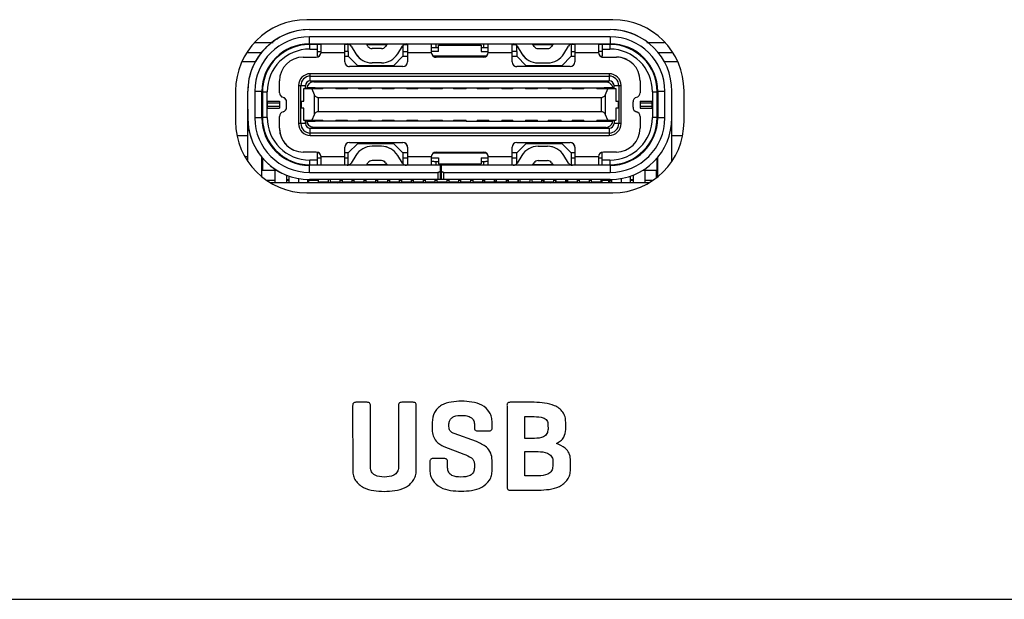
# Model space of a CAD drawing. Header units: millimetres. Extents: x 0 to 83, y 0 to 25.
# Tile 2 of 3: x 41.5 to 62.2, y 0 to 12.2. Entities that reach past the tile are written whole.
import ezdxf

# ---------------------------------------------------------------- set-up
doc = ezdxf.new("R2010")
doc.units = ezdxf.units.MM

msp = doc.modelspace()

# ---------------------------------------------------------------- linework, layer by layer
at = {"color": 7, "linetype": 'Continuous', "lineweight": 25}
for p, q in [((54, 12.22), (47.55, 12.22)), ((47.605, 12.01), (53.945, 12.01)), ((53.945, 11.86), (47.605, 11.86)), ((47.605, 11.71), (47.605, 11.86)), ((53.945, 11.86), (53.945, 11.71)), ((54.526, 11.873), (54.526, 11.873)), ((46.825, 11.75), (46.825, 11.75)), ((47.575, 11.699), (47.575, 11.699)), ((47.605, 11.71), (53.945, 11.71)), ((47.615, 11.6), (47.615, 11.7)), ((47.85, 11.7), (47.615, 11.7)), ((47.775, 11.45), (47.775, 11.7)), ((47.85, 11.53), (47.85, 11.71)), ((48.35, 11.33), (48.35, 11.71)), ((48.444, 11.7), (48.35, 11.7)), ((48.425, 11.55), (48.425, 11.7)), ((48.485, 11.662), (48.584, 11.501)), ((48.84, 11.658), (48.808, 11.71)), ((48.814, 11.7), (49.236, 11.7)), ((49.242, 11.71), (49.21, 11.658)), ((49.466, 11.501), (49.565, 11.662)), ((49.575, 11.676), (49.575, 11.45)), ((49.606, 11.7), (49.675, 11.7)), ((49.634, 11.709), (49.634, 11.7)), ((49.675, 11.71), (49.675, 11.33)), ((50.175, 11.71), (50.175, 11.53)), ((50.188, 11.63), (50.175, 11.63)), ((50.275, 11.634), (50.275, 11.71)), ((50.275, 11.634), (50.325, 11.634)), ((50.325, 11.55), (50.325, 11.68)), ((50.325, 11.68), (51.225, 11.68)), ((51.225, 11.68), (51.225, 11.55)), ((51.225, 11.634), (51.275, 11.634)), ((51.275, 11.71), (51.275, 11.634)), ((51.375, 11.63), (51.362, 11.63)), ((51.375, 11.53), (51.375, 11.71)), ((51.875, 11.33), (51.875, 11.71)), ((51.875, 11.7), (51.944, 11.7)), ((51.975, 11.55), (51.975, 11.676)), ((51.985, 11.662), (52.084, 11.501)), ((52.34, 11.658), (52.308, 11.71)), ((52.314, 11.7), (52.736, 11.7)), ((52.742, 11.71), (52.71, 11.658)), ((52.966, 11.501), (53.065, 11.662)), ((53.2, 11.7), (53.106, 11.7)), ((53.125, 11.7), (53.125, 11.45)), ((53.156, 11.71), (53.156, 11.7)), ((53.2, 11.71), (53.2, 11.33)), ((53.7, 11.71), (53.7, 11.53)), ((53.935, 11.7), (53.7, 11.7)), ((53.775, 11.7), (53.775, 11.45)), ((53.935, 11.7), (53.935, 11.6)), ((53.975, 11.699), (53.975, 11.699)), ((46.287, 11.53), (46.596, 11.53)), ((47.015, 11.5), (46.992, 11.5)), ((47.033, 11.53), (47.057, 11.53)), ((47.475, 11.43), (47.75, 11.43)), ((47.615, 11.6), (47.775, 11.6)), ((47.775, 11.55), (47.85, 11.55)), ((47.775, 11.45), (47.81, 11.45)), ((47.85, 11.53), (48.35, 11.53)), ((48.425, 11.55), (48.35, 11.55)), ((48.35, 11.45), (48.425, 11.45)), ((48.425, 11.55), (48.425, 11.45)), ((48.625, 11.25), (48.425, 11.45)), ((49.125, 11.61), (48.925, 11.61)), ((49.575, 11.45), (49.375, 11.25)), ((49.575, 11.55), (49.675, 11.55)), ((49.575, 11.45), (49.675, 11.45)), ((49.675, 11.53), (50.175, 11.53)), ((50.325, 11.55), (50.175, 11.55)), ((51.335, 11.45), (50.215, 11.45)), ((51.275, 11.43), (50.275, 11.43)), ((51.225, 11.55), (51.375, 11.55)), ((51.375, 11.53), (51.875, 11.53)), ((51.975, 11.55), (51.875, 11.55)), ((51.875, 11.45), (51.975, 11.45)), ((51.975, 11.55), (51.975, 11.45)), ((52.175, 11.25), (51.975, 11.45)), ((52.425, 11.61), (52.625, 11.61)), ((53.125, 11.45), (52.925, 11.25)), ((53.125, 11.55), (53.2, 11.55)), ((53.125, 11.45), (53.2, 11.45)), ((53.2, 11.53), (53.7, 11.53)), ((53.775, 11.55), (53.7, 11.55)), ((53.74, 11.45), (53.775, 11.45)), ((53.775, 11.6), (53.935, 11.6)), ((53.8, 11.43), (54.075, 11.43)), ((54.382, 11.594), (54.382, 11.594)), ((54.425, 11.587), (54.392, 11.604)), ((54.493, 11.53), (54.517, 11.53)), ((54.506, 11.538), (54.506, 11.538)), ((54.954, 11.53), (55.263, 11.53)), ((46.462, 11.33), (46.18, 11.33)), ((49.575, 11.23), (48.45, 11.23)), ((49.375, 11.25), (48.625, 11.25)), ((48.746, 11.352), (48.746, 11.352)), ((49.125, 11.31), (48.925, 11.31)), ((53.1, 11.23), (51.975, 11.23)), ((52.925, 11.25), (52.175, 11.25)), ((52.246, 11.352), (52.246, 11.352)), ((52.425, 11.31), (52.625, 11.31)), ((55.37, 11.33), (55.088, 11.33)), ((46.733, 11.2), (46.749, 11.2)), ((47.625, 10.93), (47.625, 11.08)), ((53.925, 11.08), (47.625, 11.08)), ((47.625, 11.03), (53.925, 11.03)), ((53.925, 11.08), (53.925, 11.03)), ((53.925, 11.03), (53.925, 10.93)), ((54.014, 11.009), (54.014, 11.009)), ((54.801, 11.2), (54.817, 11.2)), ((46.621, 10.81), (46.61, 10.81)), ((46.975, 10.68), (46.975, 10.93)), ((47.375, 10.83), (47.525, 10.83)), ((47.375, 10.83), (47.375, 10.03)), ((47.425, 10.03), (47.425, 10.83)), ((47.525, 10.76), (47.525, 10.83)), ((47.625, 10.93), (53.925, 10.93)), ((47.7, 10.91), (53.85, 10.91)), ((53.917, 10.894), (53.917, 10.894)), ((54.025, 10.83), (54.175, 10.83)), ((54.025, 10.76), (54.025, 10.83)), ((54.125, 10.83), (54.125, 10.03)), ((54.175, 10.03), (54.175, 10.83)), ((54.575, 10.93), (54.575, 10.68)), ((54.94, 10.81), (54.929, 10.81)), ((46.05, 10.72), (46.05, 10.07)), ((46.305, 9.233), (46.305, 10.71)), ((46.455, 10.71), (46.455, 10.15)), ((46.455, 10.71), (46.605, 10.71)), ((46.605, 10.15), (46.605, 10.71)), ((46.615, 10.7), (46.715, 10.7)), ((46.615, 10.7), (46.615, 10.009)), ((46.715, 10.16), (46.715, 10.7)), ((47.89, 10.76), (47.48, 10.76)), ((47.48, 10.76), (47.48, 10.505)), ((47.487, 10.505), (47.487, 10.76)), ((47.551, 10.78), (53.999, 10.78)), ((47.658, 10.76), (47.705, 10.643)), ((47.705, 10.643), (47.705, 10.217)), ((47.73, 10.76), (47.73, 10.78)), ((47.89, 10.76), (47.89, 10.78)), ((48.16, 10.78), (48.16, 10.76)), ((48.41, 10.76), (48.16, 10.76)), ((48.41, 10.76), (48.41, 10.78)), ((48.64, 10.78), (48.64, 10.76)), ((48.91, 10.76), (48.64, 10.76)), ((48.91, 10.76), (48.91, 10.78)), ((49.14, 10.78), (49.14, 10.76)), ((49.39, 10.76), (49.14, 10.76)), ((49.39, 10.76), (49.39, 10.78)), ((49.66, 10.78), (49.66, 10.76)), ((49.89, 10.76), (49.66, 10.76)), ((49.89, 10.76), (49.89, 10.78)), ((50.16, 10.78), (50.16, 10.76)), ((50.41, 10.76), (50.16, 10.76)), ((50.41, 10.76), (50.41, 10.78)), ((50.64, 10.78), (50.64, 10.76)), ((50.91, 10.76), (50.64, 10.76)), ((50.91, 10.76), (50.91, 10.78)), ((51.14, 10.78), (51.14, 10.76)), ((51.39, 10.76), (51.14, 10.76)), ((51.39, 10.76), (51.39, 10.78)), ((51.66, 10.78), (51.66, 10.76)), ((51.89, 10.76), (51.66, 10.76)), ((51.89, 10.76), (51.89, 10.78)), ((52.16, 10.78), (52.16, 10.76)), ((52.41, 10.76), (52.16, 10.76)), ((52.41, 10.76), (52.41, 10.78)), ((52.64, 10.78), (52.64, 10.76)), ((52.91, 10.76), (52.64, 10.76)), ((52.91, 10.76), (52.91, 10.78)), ((53.14, 10.78), (53.14, 10.76)), ((53.39, 10.76), (53.14, 10.76)), ((53.39, 10.76), (53.39, 10.78)), ((53.66, 10.78), (53.66, 10.76)), ((54.07, 10.76), (53.66, 10.76)), ((53.82, 10.78), (53.82, 10.76)), ((53.845, 10.643), (53.892, 10.76)), ((53.845, 10.217), (53.845, 10.643)), ((54.063, 10.76), (54.063, 10.505)), ((54.07, 10.505), (54.07, 10.76)), ((54.835, 10.7), (54.835, 10.16)), ((54.835, 10.7), (54.935, 10.7)), ((54.935, 10.009), (54.935, 10.7)), ((54.945, 10.71), (55.095, 10.71)), ((54.945, 10.71), (54.945, 10.15)), ((55.095, 10.15), (55.095, 10.71)), ((55.245, 9.233), (55.245, 10.71)), ((55.5, 10.07), (55.5, 10.72)), ((46.605, 10.51), (46.615, 10.51)), ((46.725, 10.355), (46.725, 10.505)), ((46.725, 10.505), (46.975, 10.505)), ((46.725, 10.47), (46.975, 10.47)), ((46.975, 10.39), (46.725, 10.39)), ((46.975, 10.505), (46.975, 10.355)), ((47.125, 10.374), (47.125, 10.486)), ((47.43, 10.505), (47.487, 10.505)), ((47.43, 10.355), (47.43, 10.505)), ((47.437, 10.355), (47.437, 10.505)), ((47.798, 10.28), (47.798, 10.58)), ((47.798, 10.58), (53.752, 10.58)), ((53.752, 10.58), (53.752, 10.28)), ((54.063, 10.505), (54.12, 10.505)), ((54.113, 10.505), (54.113, 10.355)), ((54.12, 10.355), (54.12, 10.505)), ((54.425, 10.374), (54.425, 10.486)), ((54.575, 10.505), (54.575, 10.355)), ((54.575, 10.505), (54.825, 10.505)), ((54.575, 10.47), (54.825, 10.47)), ((54.825, 10.39), (54.575, 10.39)), ((54.825, 10.505), (54.825, 10.355)), ((54.935, 10.51), (54.945, 10.51)), ((46.725, 10.355), (46.975, 10.355)), ((46.975, 9.93), (46.975, 10.18)), ((47.487, 10.355), (47.43, 10.355)), ((47.48, 10.355), (47.48, 10.1)), ((47.487, 10.1), (47.487, 10.355)), ((47.705, 10.217), (47.658, 10.1)), ((53.752, 10.28), (47.798, 10.28)), ((53.892, 10.1), (53.845, 10.217)), ((54.12, 10.355), (54.063, 10.355)), ((54.063, 10.355), (54.063, 10.1)), ((54.07, 10.1), (54.07, 10.355)), ((54.575, 10.355), (54.825, 10.355)), ((54.575, 10.18), (54.575, 9.93)), ((46.605, 10.15), (46.455, 10.15)), ((46.715, 10.16), (46.615, 10.16)), ((47.525, 10.03), (47.375, 10.03)), ((47.48, 10.1), (47.89, 10.1)), ((47.525, 10.03), (47.525, 10.1)), ((47.633, 9.966), (47.633, 9.966)), ((47.73, 10.08), (47.73, 10.1)), ((50.91, 10.08), (47.73, 10.08)), ((47.89, 10.08), (47.89, 10.1)), ((48.16, 10.1), (48.41, 10.1)), ((48.16, 10.1), (48.16, 10.08)), ((48.41, 10.08), (48.41, 10.1)), ((48.64, 10.1), (48.91, 10.1)), ((48.64, 10.1), (48.64, 10.08)), ((48.91, 10.08), (48.91, 10.1)), ((49.14, 10.1), (49.39, 10.1)), ((49.14, 10.1), (49.14, 10.08)), ((49.39, 10.08), (49.39, 10.1)), ((49.66, 10.1), (49.89, 10.1)), ((49.66, 10.1), (49.66, 10.08)), ((49.89, 10.08), (49.89, 10.1)), ((50.16, 10.1), (50.41, 10.1)), ((50.16, 10.1), (50.16, 10.08)), ((50.41, 10.08), (50.41, 10.1)), ((50.64, 10.1), (50.91, 10.1)), ((50.64, 10.1), (50.64, 10.08)), ((50.91, 10.08), (50.91, 10.1)), ((50.91, 10.08), (53.82, 10.08)), ((51.14, 10.1), (51.39, 10.1)), ((51.14, 10.1), (51.14, 10.08)), ((51.39, 10.08), (51.39, 10.1)), ((51.66, 10.1), (51.89, 10.1)), ((51.66, 10.1), (51.66, 10.08)), ((51.89, 10.08), (51.89, 10.1)), ((52.16, 10.1), (52.41, 10.1)), ((52.16, 10.1), (52.16, 10.08)), ((52.41, 10.08), (52.41, 10.1)), ((52.64, 10.1), (52.91, 10.1)), ((52.64, 10.1), (52.64, 10.08)), ((52.91, 10.08), (52.91, 10.1)), ((53.14, 10.1), (53.39, 10.1)), ((53.14, 10.1), (53.14, 10.08)), ((53.39, 10.08), (53.39, 10.1)), ((53.66, 10.1), (54.07, 10.1)), ((53.66, 10.1), (53.66, 10.08)), ((53.82, 10.1), (53.82, 10.08)), ((54.025, 10.1), (54.025, 10.03)), ((54.175, 10.03), (54.025, 10.03)), ((54.935, 10.16), (54.835, 10.16)), ((55.095, 10.15), (54.945, 10.15)), ((46.078, 9.78), (46.305, 9.78)), ((47.536, 9.851), (47.536, 9.851)), ((47.625, 9.78), (47.625, 9.93)), ((47.625, 9.93), (53.925, 9.93)), ((53.925, 9.83), (47.625, 9.83)), ((47.625, 9.78), (53.925, 9.78)), ((53.85, 9.95), (47.7, 9.95)), ((53.925, 9.93), (53.925, 9.78)), ((55.245, 9.78), (55.472, 9.78)), ((48.425, 9.41), (48.625, 9.61)), ((48.45, 9.63), (49.575, 9.63)), ((48.625, 9.61), (49.375, 9.61)), ((49.125, 9.55), (48.925, 9.55)), ((49.375, 9.61), (49.575, 9.41)), ((51.975, 9.63), (53.1, 9.63)), ((51.975, 9.41), (52.175, 9.61)), ((52.175, 9.61), (52.925, 9.61)), ((52.425, 9.55), (52.625, 9.55)), ((52.925, 9.61), (53.125, 9.41)), ((47.75, 9.43), (47.475, 9.43)), ((47.81, 9.41), (47.775, 9.41)), ((47.775, 9.16), (47.775, 9.41)), ((48.35, 9.15), (48.35, 9.53)), ((48.425, 9.41), (48.35, 9.41)), ((48.425, 9.16), (48.425, 9.41)), ((48.584, 9.359), (48.485, 9.198)), ((49.304, 9.508), (49.304, 9.508)), ((49.565, 9.198), (49.466, 9.359)), ((49.675, 9.41), (49.575, 9.41)), ((49.575, 9.41), (49.575, 9.184)), ((49.675, 9.53), (49.675, 9.15)), ((50.215, 9.41), (51.335, 9.41)), ((50.275, 9.43), (51.275, 9.43)), ((51.875, 9.15), (51.875, 9.53)), ((51.975, 9.41), (51.875, 9.41)), ((51.975, 9.184), (51.975, 9.41)), ((52.084, 9.359), (51.985, 9.198)), ((52.804, 9.508), (52.804, 9.508)), ((53.065, 9.198), (52.966, 9.359)), ((53.2, 9.41), (53.125, 9.41)), ((53.125, 9.41), (53.125, 9.16)), ((53.2, 9.53), (53.2, 9.15)), ((53.775, 9.41), (53.74, 9.41)), ((53.775, 9.16), (53.775, 9.41)), ((54.075, 9.43), (53.8, 9.43)), ((46.305, 9.33), (46.245, 9.33)), ((46.605, 8.905), (46.605, 9.319)), ((46.615, 9.307), (46.615, 9.05)), ((47.168, 9.265), (47.168, 9.265)), ((47.605, 9), (47.605, 9.15)), ((53.945, 9.15), (47.605, 9.15)), ((47.775, 9.26), (47.615, 9.26)), ((47.615, 9.16), (47.615, 9.26)), ((47.615, 9.16), (47.775, 9.16)), ((47.775, 9.31), (47.85, 9.31)), ((48.35, 9.33), (47.85, 9.33)), ((47.85, 9.15), (47.85, 9.33)), ((48.35, 9.31), (48.425, 9.31)), ((48.444, 9.16), (48.425, 9.16)), ((48.808, 9.15), (48.84, 9.202)), ((49.236, 9.16), (48.814, 9.16)), ((49.125, 9.25), (48.925, 9.25)), ((49.21, 9.202), (49.242, 9.15)), ((49.575, 9.31), (49.675, 9.31)), ((50.175, 9.33), (49.675, 9.33)), ((50.175, 9.33), (50.175, 9.15)), ((50.175, 9.31), (50.325, 9.31)), ((50.175, 9.23), (50.188, 9.23)), ((50.275, 9.15), (50.275, 9.226)), ((50.325, 9.226), (50.275, 9.226)), ((50.325, 9.31), (50.325, 9.18)), ((50.325, 9.18), (51.225, 9.18)), ((50.365, 8.85), (50.365, 9.15)), ((50.385, 9.15), (50.385, 8.85)), ((51.225, 9.31), (51.375, 9.31)), ((51.225, 9.31), (51.225, 9.18)), ((51.275, 9.226), (51.225, 9.226)), ((51.275, 9.226), (51.275, 9.15)), ((51.362, 9.23), (51.375, 9.23)), ((51.875, 9.33), (51.375, 9.33)), ((51.375, 9.15), (51.375, 9.33)), ((51.875, 9.31), (51.975, 9.31)), ((52.308, 9.15), (52.34, 9.202)), ((52.736, 9.16), (52.314, 9.16)), ((52.425, 9.25), (52.625, 9.25)), ((52.71, 9.202), (52.742, 9.15)), ((53.125, 9.16), (53.106, 9.16)), ((53.125, 9.31), (53.2, 9.31)), ((53.7, 9.33), (53.2, 9.33)), ((53.7, 9.33), (53.7, 9.15)), ((53.7, 9.31), (53.775, 9.31)), ((53.935, 9.26), (53.775, 9.26)), ((53.775, 9.16), (53.935, 9.16)), ((53.935, 9.26), (53.935, 9.16)), ((53.945, 9.15), (53.945, 9)), ((54.935, 9.05), (54.935, 9.307)), ((54.945, 8.905), (54.945, 9.319)), ((46.615, 9.05), (46.912, 9.05)), ((46.875, 9.05), (46.875, 8.78)), ((47.024, 8.987), (47.024, 8.987)), ((47.125, 8.942), (47.125, 8.78)), ((47.175, 8.923), (47.175, 8.78)), ((47.605, 9), (50.315, 9)), ((50.315, 9), (50.315, 8.85)), ((50.435, 8.85), (50.435, 9)), ((50.435, 9), (53.945, 9)), ((54.375, 8.78), (54.375, 8.923)), ((54.425, 8.942), (54.425, 8.78)), ((54.638, 9.05), (54.935, 9.05)), ((54.675, 9.05), (54.675, 8.78)), ((54.92, 8.885), (54.92, 9.05)), ((46.875, 8.83), (46.706, 8.83)), ((54.765, 8.78), (46.785, 8.78)), ((47.125, 8.85), (47.175, 8.85)), ((47.175, 8.83), (47.125, 8.83)), ((47.375, 8.87), (47.375, 8.78)), ((47.575, 8.78), (47.575, 8.85)), ((47.8, 8.83), (47.575, 8.83)), ((47.585, 8.83), (47.585, 8.78)), ((53.945, 8.85), (47.605, 8.85)), ((47.8, 8.8), (47.8, 8.85)), ((47.8, 8.8), (48, 8.8)), ((47.915, 8.8), (47.915, 8.78)), ((48, 8.849), (48, 8.8)), ((48.05, 8.8), (48.05, 8.85)), ((48.05, 8.8), (48.25, 8.8)), ((48.19, 8.78), (48.19, 8.799)), ((48.25, 8.85), (48.25, 8.8)), ((48.3, 8.82), (48.25, 8.82)), ((48.3, 8.8), (48.3, 8.85)), ((48.3, 8.8), (48.5, 8.8)), ((48.5, 8.85), (48.5, 8.8)), ((48.55, 8.82), (48.5, 8.82)), ((48.55, 8.8), (48.55, 8.85)), ((48.55, 8.8), (48.75, 8.8)), ((48.65, 8.78), (48.65, 8.8)), ((48.75, 8.85), (48.75, 8.8)), ((48.8, 8.83), (48.75, 8.83)), ((48.8, 8.82), (48.75, 8.82)), ((48.8, 8.8), (48.8, 8.85)), ((48.8, 8.8), (49, 8.8)), ((49, 8.85), (49, 8.8)), ((49.05, 8.83), (49, 8.83)), ((49.05, 8.82), (49, 8.82)), ((49.05, 8.8), (49.05, 8.85)), ((49.05, 8.8), (49.25, 8.8)), ((49.25, 8.85), (49.25, 8.8)), ((49.3, 8.83), (49.25, 8.83)), ((49.3, 8.82), (49.25, 8.82)), ((49.3, 8.8), (49.3, 8.85)), ((49.3, 8.8), (49.5, 8.8)), ((49.35, 8.8), (49.35, 8.78)), ((49.5, 8.85), (49.5, 8.8)), ((49.55, 8.83), (49.5, 8.83)), ((49.55, 8.82), (49.5, 8.82)), ((49.55, 8.8), (49.55, 8.85)), ((49.55, 8.8), (49.75, 8.8)), ((49.75, 8.85), (49.75, 8.8)), ((49.8, 8.83), (49.75, 8.83)), ((49.8, 8.82), (49.75, 8.82)), ((49.8, 8.8), (49.8, 8.85)), ((49.8, 8.8), (50, 8.8)), ((49.81, 8.8), (49.81, 8.78)), ((49.82, 8.781), (49.82, 8.781)), ((50, 8.85), (50, 8.8)), ((50.05, 8.83), (50, 8.83)), ((50.05, 8.8), (50.05, 8.85)), ((50.05, 8.8), (50.25, 8.8)), ((50.25, 8.85), (50.25, 8.8)), ((50.3, 8.83), (50.25, 8.83)), ((50.3, 8.8), (50.3, 8.85)), ((50.3, 8.8), (50.5, 8.8)), ((50.5, 8.849), (50.5, 8.8)), ((50.55, 8.83), (50.5, 8.83)), ((50.55, 8.8), (50.55, 8.85)), ((50.55, 8.8), (50.75, 8.8)), ((50.75, 8.85), (50.75, 8.8)), ((50.8, 8.83), (50.75, 8.83)), ((50.8, 8.8), (50.8, 8.85)), ((50.8, 8.8), (51, 8.8)), ((51, 8.85), (51, 8.8)), ((51.05, 8.83), (51, 8.83)), ((51.05, 8.85), (51.05, 8.8)), ((51.05, 8.8), (51.25, 8.8)), ((51.13, 8.795), (51.71, 8.795)), ((51.25, 8.85), (51.25, 8.8)), ((51.3, 8.82), (51.25, 8.82)), ((51.3, 8.8), (51.3, 8.85)), ((51.3, 8.8), (51.5, 8.8)), ((51.5, 8.85), (51.5, 8.8)), ((51.5, 8.82), (51.55, 8.82)), ((51.55, 8.8), (51.55, 8.85)), ((51.55, 8.8), (51.75, 8.8)), ((51.724, 8.795), (51.854, 8.795)), ((51.75, 8.85), (51.75, 8.8)), ((51.8, 8.82), (51.75, 8.82)), ((51.8, 8.8), (51.8, 8.85)), ((51.8, 8.8), (52, 8.8)), ((51.854, 8.8), (51.854, 8.78)), ((51.998, 8.78), (51.998, 8.8)), ((52, 8.85), (52, 8.8)), ((52.002, 8.85), (52.002, 8.785)), ((52.16, 8.785), (52.002, 8.785)), ((52.05, 8.8), (52.05, 8.85)), ((52.05, 8.8), (52.25, 8.8)), ((52.16, 8.78), (52.16, 8.8)), ((52.25, 8.85), (52.25, 8.8)), ((52.3, 8.8), (52.3, 8.85)), ((52.3, 8.8), (52.5, 8.8)), ((52.304, 8.78), (52.304, 8.8)), ((52.5, 8.85), (52.5, 8.8)), ((52.55, 8.83), (52.5, 8.83)), ((52.537, 8.78), (52.537, 8.83)), ((52.55, 8.8), (52.55, 8.85)), ((52.55, 8.8), (52.75, 8.8)), ((52.75, 8.85), (52.75, 8.8)), ((52.8, 8.83), (52.75, 8.83)), ((52.799, 8.83), (52.799, 8.78)), ((52.8, 8.8), (52.8, 8.85)), ((52.8, 8.8), (53, 8.8)), ((53, 8.85), (53, 8.8)), ((53.05, 8.83), (53, 8.83)), ((53.032, 8.78), (53.032, 8.83)), ((53.05, 8.8), (53.05, 8.85)), ((53.05, 8.8), (53.25, 8.8)), ((53.25, 8.85), (53.25, 8.8)), ((53.3, 8.83), (53.25, 8.83)), ((53.3, 8.8), (53.3, 8.85)), ((53.3, 8.8), (53.5, 8.8)), ((53.434, 8.78), (53.434, 8.8)), ((53.5, 8.849), (53.5, 8.8)), ((53.55, 8.83), (53.5, 8.83)), ((53.55, 8.8), (53.55, 8.85)), ((53.55, 8.8), (53.75, 8.8)), ((53.578, 8.78), (53.578, 8.8)), ((53.581, 8.785), (53.581, 8.8)), ((53.581, 8.785), (53.737, 8.785)), ((53.737, 8.8), (53.737, 8.783)), ((53.776, 8.783), (53.737, 8.783)), ((53.75, 8.85), (53.75, 8.8)), ((53.975, 8.83), (53.75, 8.83)), ((53.75, 8.803), (53.759, 8.803)), ((53.757, 8.783), (53.757, 8.83)), ((53.759, 8.785), (53.759, 8.83)), ((53.776, 8.785), (53.759, 8.785)), ((53.776, 8.78), (53.776, 8.83)), ((53.919, 8.78), (53.919, 8.83)), ((53.935, 8.83), (53.935, 8.78)), ((53.975, 8.85), (53.975, 8.78)), ((54.175, 8.87), (54.175, 8.78)), ((54.375, 8.85), (54.425, 8.85)), ((54.425, 8.83), (54.375, 8.83)), ((54.844, 8.83), (54.675, 8.83)), ((47.55, 8.57), (54, 8.57)), ((48.825, 4.153), (48.586, 4.153)), ((49.792, 4.153), (49.55, 4.153)), ((52.339, 4.153), (51.836, 4.153)), ((48.517, 4.082), (48.518, 2.717)), ((48.891, 2.783), (48.891, 4.082)), ((49.483, 4.082), (49.483, 2.783)), ((49.856, 2.717), (49.856, 4.082)), ((51.77, 4.081), (51.77, 2.374)), ((52.143, 3.852), (52.344, 3.852)), ((52.143, 3.391), (52.143, 3.852)), ((53.007, 3.582), (53.007, 3.738)), ((50.192, 3.731), (50.192, 3.571)), ((50.545, 3.641), (50.545, 3.682)), ((51.083, 3.682), (51.084, 3.62)), ((51.149, 3.551), (51.386, 3.552)), ((51.457, 3.619), (51.457, 3.731)), ((52.633, 3.682), (52.634, 3.59)), ((51.126, 3.325), (50.658, 3.494)), ((52.347, 3.391), (52.143, 3.391)), ((50.437, 3.219), (50.857, 3.061)), ((52.143, 3.115), (52.424, 3.115)), ((52.143, 2.603), (52.143, 3.115)), ((50.449, 2.966), (50.212, 2.966)), ((51.457, 2.724), (51.457, 2.933)), ((52.735, 2.927), (52.735, 2.805)), ((53.108, 2.739), (53.109, 2.954)), ((50.143, 2.895), (50.144, 2.724)), ((50.517, 2.772), (50.517, 2.895)), ((51.083, 2.86), (51.084, 2.773)), ((52.431, 2.603), (52.143, 2.603)), ((51.836, 2.302), (52.431, 2.302)), ((2.634, 0), (80.366, 0))]:
    msp.add_line(p, q, dxfattribs=at)
at = {"color": 7, "linetype": 'Continuous', "lineweight": 25, "flags": 128}
for points in [[(46.305, 10.15), (46.305, 10.22), (46.305, 10.279), (46.305, 10.319), (46.305, 10.332), (46.305, 10.319), (46.305, 10.279), (46.305, 10.22), (46.305, 10.15)], [(46.305, 10.15), (46.305, 10.22), (46.305, 10.279), (46.305, 10.319), (46.305, 10.332), (46.305, 10.319), (46.305, 10.279), (46.305, 10.22), (46.305, 10.15)], [(46.305, 10.15), (46.305, 10.217), (46.305, 10.274), (46.305, 10.312), (46.305, 10.325), (46.305, 10.312), (46.305, 10.274), (46.305, 10.217), (46.305, 10.15)], [(54.48, 10.284), (54.484, 10.282), (54.5, 10.277)], [(54.52, 10.269), (54.516, 10.271), (54.5, 10.277)], [(54.945, 10.15), (54.945, 10.188), (54.945, 10.276), (54.945, 10.341), (54.945, 10.373), (54.945, 10.365), (54.945, 10.319), (54.945, 10.243), (54.945, 10.15), (54.945, 10.15)], [(54.945, 10.15), (54.945, 10.22), (54.945, 10.279), (54.945, 10.319), (54.945, 10.332), (54.945, 10.319), (54.945, 10.279), (54.945, 10.22), (54.945, 10.15)], [(54.945, 10.15), (54.945, 10.22), (54.945, 10.279), (54.945, 10.319), (54.945, 10.332), (54.945, 10.319), (54.945, 10.279), (54.945, 10.22), (54.945, 10.15)], [(46.305, 9.53), (46.305, 9.536), (46.305, 9.553), (46.305, 9.58), (46.305, 9.618), (46.305, 9.663), (46.305, 9.715), (46.305, 9.771), (46.305, 9.83)], [(46.305, 9.23), (46.305, 9.288), (46.305, 9.345), (46.305, 9.397), (46.305, 9.442), (46.305, 9.479), (46.305, 9.507), (46.305, 9.524), (46.305, 9.53)]]:
    msp.add_lwpolyline(points, dxfattribs=at)
at = {"color": 7, "linetype": 'Continuous', "lineweight": 25}
for centre, radius, start, end in [((47.55, 10.72), 1.5, 90, 180), ((54, 10.72), 1.5, 0, 90), ((47.605, 10.71), 1.3, 90, 180), ((47.605, 10.71), 1.15, 90, 180), ((47.605, 10.71), 1.3, 90, 120.2441), ((53.945, 10.71), 1.3, 0, 90), ((53.945, 10.71), 1.3, 63.4349, 90), ((53.945, 10.71), 1.15, 0, 90), ((47.605, 10.71), 1.3, 133.4957, 180), ((47.605, 10.71), 1, 90, 180), ((47.615, 10.7), 1, 90, 180), ((47.615, 10.7), 1, 92.2924, 126.8699), ((47.615, 10.7), 1, 90, 92.2924), ((48.4, 11.61), 0.1, 31.4654, 90), ((48.4, 11.61), 0.1, 31.4654, 64.1581), ((48.925, 11.71), 0.1, 211.4654, 270), ((48.925, 11.71), 0.1, 243.4349, 270), ((49.125, 11.71), 0.1, 270, 328.5346), ((49.125, 11.71), 0.1, 270, 328.5346), ((49.65, 11.61), 0.1, 90, 148.5346), ((51.9, 11.61), 0.1, 31.4654, 90), ((51.9, 11.61), 0.1, 31.4654, 63.4349), ((52.425, 11.71), 0.1, 211.4654, 270), ((52.425, 11.71), 0.1, 243.4349, 270), ((52.625, 11.71), 0.1, 270, 328.5346), ((52.625, 11.71), 0.1, 270, 328.5346), ((53.15, 11.61), 0.1, 90, 148.5346), ((53.935, 10.7), 1, 0, 90), ((53.935, 10.7), 1, 87.7076, 90), ((53.945, 10.71), 1, 0, 90), ((53.935, 10.7), 1, 63.4349, 87.7076), ((47.615, 10.7), 0.9, 90, 180), ((47.475, 10.93), 0.5, 90, 180), ((47.75, 11.53), 0.1, 270, 0), ((47.75, 11.53), 0.1, 270, 360), ((48.925, 11.71), 0.4, 211.4654, 270), ((48.925, 11.71), 0.4, 211.4654, 243.4349), ((49.125, 11.71), 0.4, 270, 328.5346), ((50.275, 11.53), 0.1, 180, 270), ((50.275, 11.53), 0.1, 243.4349, 270), ((51.275, 11.53), 0.1, 270, 360), ((51.275, 11.53), 0.1, 270, 0), ((52.425, 11.71), 0.4, 211.4654, 270), ((52.425, 11.71), 0.4, 211.4654, 243.4349), ((52.625, 11.71), 0.4, 270, 328.5346), ((53.8, 11.53), 0.1, 180, 270), ((53.8, 11.53), 0.1, 243.4349, 270), ((53.935, 10.7), 0.9, 0, 90), ((54.075, 10.93), 0.5, 0, 90), ((54.075, 10.93), 0.5, 63.4349, 90), ((53.945, 10.71), 1, 360, 44.9169), ((48.45, 11.33), 0.1, 180, 270), ((48.45, 11.33), 0.1, 243.4349, 270), ((49.575, 11.33), 0.1, 270, 0), ((51.975, 11.33), 0.1, 180, 270), ((51.975, 11.33), 0.1, 243.4349, 270), ((53.1, 11.33), 0.1, 270, 360), ((47.615, 10.7), 1, 150, 173.6847), ((47.625, 10.83), 0.25, 90, 180), ((47.625, 10.83), 0.2, 90, 180), ((47.625, 10.83), 0.2, 90, 180), ((53.925, 10.83), 0.25, 0, 90), ((53.925, 10.83), 0.2, 0, 90), ((53.925, 10.83), 0.2, 0, 90), ((47.625, 10.83), 0.1, 90, 180), ((47.7, 10.76), 0.15, 89.9999, 172.3379), ((53.85, 10.76), 0.15, 63.4349, 90), ((53.925, 10.83), 0.1, 0, 90), ((53.925, 10.83), 0.1, 360, 63.4349), ((47.075, 10.68), 0.1, 180, 255.5225), ((47.075, 10.68), 0.1, 180, 243.4349), ((47.025, 10.486), 0.1, 360, 75.5225), ((47.7, 10.76), 0.15, 172.3377, 180), ((53.85, 10.76), 0.15, 0, 7.6623), ((54.525, 10.486), 0.1, 104.4775, 180), ((54.475, 10.68), 0.1, 284.4775, 0), ((47.025, 10.486), 0.1, 0, 63.4349), ((47.075, 10.18), 0.1, 104.4775, 180), ((47.025, 10.374), 0.1, 284.4775, 0), ((54.525, 10.374), 0.1, 180, 255.5225), ((54.475, 10.18), 0.1, 0, 75.5225), ((47.55, 10.07), 1.5, 180, 270), ((47.605, 10.15), 1.3, 180, 270), ((47.605, 10.15), 1.3, 180, 243.4349), ((47.605, 10.15), 1.15, 180, 270), ((47.605, 10.15), 1, 180, 270), ((47.615, 10.16), 1, 180, 270), ((47.615, 10.16), 1, 180, 243.4349), ((47.615, 10.16), 0.9, 180, 270), ((47.625, 10.03), 0.25, 180, 270), ((47.625, 10.03), 0.2, 180, 270), ((47.625, 10.03), 0.2, 180, 270), ((47.625, 10.03), 0.1, 180, 270), ((47.7, 10.1), 0.15, 180, 187.6623), ((47.7, 10.1), 0.15, 187.6619, 243.4352), ((53.925, 10.03), 0.1, 270, 360), ((53.925, 10.03), 0.1, 270, 360), ((53.925, 10.03), 0.2, 270, 0), ((53.925, 10.03), 0.25, 270, 0), ((53.925, 10.03), 0.2, 270, 0), ((53.935, 10.16), 0.9, 270, 0), ((53.935, 10.16), 1, 270, 0), ((53.945, 10.15), 1.3, 270, 0), ((53.945, 10.15), 1.15, 270, 0), ((53.945, 10.15), 1, 270, 0), ((53.945, 10.15), 1, 270, 0), ((53.85, 10.1), 0.15, 352.3377, 0), ((54, 10.07), 1.5, 270, 0), ((47.475, 9.93), 0.5, 180, 270), ((47.475, 9.93), 0.5, 180, 243.4349), ((47.625, 10.03), 0.1, 243.4349, 270), ((54.075, 9.93), 0.5, 270, 0), ((48.45, 9.53), 0.1, 90, 180), ((48.925, 9.15), 0.4, 90, 148.5346), ((48.925, 9.15), 0.4, 90, 148.5346), ((49.125, 9.15), 0.4, 31.4654, 90), ((49.125, 9.15), 0.4, 63.4349, 90), ((49.575, 9.53), 0.1, 0, 90), ((49.575, 9.53), 0.1, 0, 63.4349), ((51.975, 9.53), 0.1, 90, 180), ((52.425, 9.15), 0.4, 90, 148.5346), ((52.425, 9.15), 0.4, 90, 148.5346), ((52.625, 9.15), 0.4, 31.4654, 90), ((52.625, 9.15), 0.4, 63.4349, 90), ((53.1, 9.53), 0.1, 0, 90), ((53.1, 9.53), 0.1, 360, 63.4349), ((47.75, 9.33), 0.1, 0, 90), ((47.75, 9.33), 0.1, 360, 63.4349), ((50.275, 9.33), 0.1, 90, 180), ((51.275, 9.33), 0.1, 0, 90), ((51.275, 9.33), 0.1, 0, 63.4349), ((53.8, 9.33), 0.1, 90, 180), ((48.4, 9.25), 0.1, 270, 328.5346), ((48.4, 9.25), 0.1, 270, 328.5346), ((48.925, 9.15), 0.1, 90, 148.5346), ((49.125, 9.15), 0.1, 31.4654, 90), ((49.125, 9.15), 0.1, 31.4654, 63.4349), ((49.65, 9.25), 0.1, 211.4654, 270), ((49.65, 9.25), 0.1, 243.4349, 270), ((51.9, 9.25), 0.1, 270, 328.5346), ((51.9, 9.25), 0.1, 270, 328.5346), ((52.425, 9.15), 0.1, 90, 148.5346), ((52.625, 9.15), 0.1, 31.4654, 90), ((52.625, 9.15), 0.1, 31.4654, 63.4349), ((53.15, 9.25), 0.1, 211.4654, 270), ((53.15, 9.25), 0.1, 244.1581, 270), ((48.19, 8.82), 0.04, 210.0027, 270), ((48.19, 8.82), 0.04, 210.6861, 270), ((51.13, 8.81), 0.0148, 224.9035, 268.0276), ((51.13, 8.81), 0.0148, 224.9154, 268.0283), ((51.449, 8.81), 0.0148, 224.9037, 268.0276), ((51.642, 8.81), 0.0149, 272.0961, 317.0954), ((51.728, 8.81), 0.0148, 224.9035, 268.0276), ((51.728, 8.81), 0.0148, 224.9154, 268.0283), ((52.674, 8.814), 0.0342, 274.7884, 335.7382)]:
    msp.add_arc(centre, radius, start, end, dxfattribs=at)
for points, knots in [([(46.825, 11.75), (46.827, 11.752), (46.832, 11.755), (46.864, 11.779), (46.906, 11.806), (46.935, 11.824), (46.95, 11.833)], [0, 0, 0, 0, 0.279857, 0.559171, 0.779098, 1, 1, 1, 1]), ([(46.84, 11.73), (46.809, 11.73), (46.667, 11.73), (46.534, 11.73), (46.47, 11.73), (46.451, 11.73)], [0, 0, 0, 0, 0.1661795, 0.7469778, 1, 1, 1, 1]), ([(46.71, 11.653), (46.726, 11.668), (46.759, 11.698), (46.797, 11.729), (46.821, 11.747), (46.824, 11.749), (46.825, 11.75)], [0, 0, 0, 0, 0.28004, 0.559083, 0.779392, 1, 1, 1, 1]), ([(50.188, 11.63), (50.194, 11.631), (50.204, 11.632), (50.226, 11.633), (50.25, 11.634), (50.267, 11.634), (50.275, 11.634)], [0, 0, 0, 0, 0.267226, 0.522515, 0.767847, 1, 1, 1, 1]), ([(51.275, 11.634), (51.283, 11.634), (51.3, 11.634), (51.324, 11.633), (51.346, 11.632), (51.356, 11.631), (51.362, 11.63)], [0, 0, 0, 0, 0.232153, 0.477485, 0.732774, 1, 1, 1, 1]), ([(55.09, 11.73), (55.017, 11.73), (54.916, 11.73), (54.759, 11.73), (54.715, 11.73)], [0, 0, 0, 0, 0.717788, 1, 1, 1, 1]), ([(54.506, 11.538), (54.505, 11.539), (54.502, 11.541), (54.481, 11.555), (54.454, 11.571), (54.434, 11.582), (54.425, 11.587)], [0, 0, 0, 0, 0.285718, 0.56653, 0.78397, 1, 1, 1, 1]), ([(54.506, 11.538), (54.509, 11.536), (54.515, 11.532), (54.556, 11.502), (54.605, 11.462), (54.637, 11.431), (54.653, 11.416)], [0, 0, 0, 0, 0.285738, 0.566571, 0.783995, 1, 1, 1, 1]), ([(47.7, 10.91), (47.69, 10.909), (47.671, 10.908), (47.643, 10.9), (47.618, 10.886), (47.589, 10.863), (47.562, 10.828), (47.555, 10.796), (47.551, 10.78)], [0, 0, 0, 0, 0.112435, 0.225417, 0.34642, 0.481595, 0.728041, 1, 1, 1, 1]), ([(53.85, 10.91), (53.859, 10.909), (53.878, 10.908), (53.906, 10.9), (53.932, 10.887), (53.96, 10.865), (53.987, 10.829), (53.994, 10.798), (53.999, 10.78)], [0, 0, 0, 0, 0.106755, 0.220609, 0.34471, 0.481403, 0.701547, 1, 1, 1, 1]), ([(47.73, 10.78), (47.728, 10.78), (47.723, 10.78), (47.687, 10.78), (47.64, 10.78), (47.597, 10.78), (47.569, 10.78), (47.556, 10.78), (47.553, 10.78), (47.552, 10.78), (47.551, 10.78), (47.551, 10.78)], [0, 0, 0, 0, 0.239949, 0.499736, 0.717709, 0.873177, 0.965638, 0.989905, 0.996709, 0.998792, 1, 1, 1, 1]), ([(47.705, 10.643), (47.709, 10.635), (47.717, 10.619), (47.737, 10.598), (47.76, 10.586), (47.781, 10.581), (47.792, 10.58), (47.798, 10.58)], [0, 0, 0, 0, 0.266872, 0.513136, 0.76425, 0.881577, 1, 1, 1, 1]), ([(47.73, 10.78), (47.73, 10.776), (47.73, 10.77), (47.73, 10.763), (47.73, 10.76)], [0, 0, 0, 0, 0.5594819, 1, 1, 1, 1]), ([(53.752, 10.58), (53.758, 10.58), (53.768, 10.581), (53.79, 10.586), (53.812, 10.598), (53.834, 10.619), (53.841, 10.634), (53.845, 10.643)], [0, 0, 0, 0, 0.116734, 0.23354, 0.486581, 0.730086, 1, 1, 1, 1]), ([(53.999, 10.78), (53.999, 10.78), (53.997, 10.78), (53.994, 10.78), (53.981, 10.78), (53.954, 10.78), (53.91, 10.78), (53.863, 10.78), (53.827, 10.78), (53.822, 10.78), (53.82, 10.78)], [0, 0, 0, 0, 0.001183, 0.010011, 0.034237, 0.126741, 0.281336, 0.500706, 0.759631, 1, 1, 1, 1]), ([(53.82, 10.76), (53.82, 10.764), (53.82, 10.77), (53.82, 10.777), (53.82, 10.78)], [0, 0, 0, 0, 0.5605111, 1, 1, 1, 1]), ([(47.798, 10.28), (47.792, 10.28), (47.782, 10.279), (47.76, 10.274), (47.738, 10.261), (47.716, 10.241), (47.709, 10.225), (47.705, 10.217)], [0, 0, 0, 0, 0.116734, 0.23354, 0.486581, 0.730086, 1, 1, 1, 1]), ([(53.845, 10.217), (53.841, 10.225), (53.833, 10.241), (53.813, 10.261), (53.79, 10.274), (53.769, 10.279), (53.758, 10.28), (53.752, 10.28)], [0, 0, 0, 0, 0.266872, 0.513136, 0.76425, 0.881577, 1, 1, 1, 1]), ([(47.551, 10.08), (47.551, 10.08), (47.553, 10.08), (47.556, 10.08), (47.569, 10.08), (47.596, 10.08), (47.64, 10.08), (47.687, 10.08), (47.723, 10.08), (47.728, 10.08), (47.73, 10.08)], [0, 0, 0, 0, 0.0011767, 0.0099876, 0.0341957, 0.1266856, 0.2812927, 0.5007062, 0.7596257, 1, 1, 1, 1]), ([(47.7, 9.95), (47.691, 9.95), (47.672, 9.951), (47.644, 9.96), (47.618, 9.973), (47.59, 9.995), (47.563, 10.031), (47.556, 10.062), (47.551, 10.08)], [0, 0, 0, 0, 0.106755, 0.220609, 0.34471, 0.481403, 0.701547, 1, 1, 1, 1]), ([(47.73, 10.1), (47.73, 10.096), (47.73, 10.089), (47.73, 10.083), (47.73, 10.08)], [0, 0, 0, 0, 0.560545, 1, 1, 1, 1]), ([(53.82, 10.08), (53.82, 10.084), (53.82, 10.09), (53.82, 10.097), (53.82, 10.1)], [0, 0, 0, 0, 0.559447, 1, 1, 1, 1]), ([(53.82, 10.08), (53.822, 10.08), (53.827, 10.08), (53.863, 10.08), (53.91, 10.08), (53.953, 10.08), (53.981, 10.08), (53.994, 10.08), (53.997, 10.08), (53.998, 10.08), (53.999, 10.08), (53.999, 10.08)], [0, 0, 0, 0, 0.239955, 0.499736, 0.717751, 0.873232, 0.965679, 0.989929, 0.996722, 0.998799, 1, 1, 1, 1]), ([(53.85, 9.95), (53.86, 9.95), (53.879, 9.951), (53.907, 9.96), (53.932, 9.973), (53.961, 9.996), (53.988, 10.032), (53.995, 10.063), (53.999, 10.08)], [0, 0, 0, 0, 0.112435, 0.225417, 0.34642, 0.481595, 0.728041, 1, 1, 1, 1]), ([(50.275, 9.226), (50.267, 9.226), (50.25, 9.226), (50.226, 9.227), (50.204, 9.228), (50.194, 9.229), (50.188, 9.23)], [0, 0, 0, 0, 0.232153, 0.477485, 0.732774, 1, 1, 1, 1]), ([(51.362, 9.23), (51.356, 9.229), (51.346, 9.228), (51.324, 9.227), (51.3, 9.226), (51.283, 9.226), (51.275, 9.226)], [0, 0, 0, 0, 0.267226, 0.522515, 0.767847, 1, 1, 1, 1]), ([(50.365, 9.05), (50.364, 9.043), (50.363, 9.031), (50.354, 9.017), (50.345, 9.009), (50.335, 9.004), (50.325, 9.001), (50.318, 9), (50.315, 9)], [0, 0, 0, 0, 0.313291, 0.521511, 0.659451, 0.783283, 0.895866, 1, 1, 1, 1]), ([(50.435, 9), (50.432, 9), (50.425, 9.001), (50.415, 9.004), (50.405, 9.009), (50.396, 9.017), (50.387, 9.031), (50.386, 9.043), (50.385, 9.05)], [0, 0, 0, 0, 0.103827, 0.215992, 0.340399, 0.478381, 0.688275, 1, 1, 1, 1]), ([(48.586, 4.153), (48.575, 4.153), (48.554, 4.152), (48.527, 4.134), (48.517, 4.107), (48.517, 4.09), (48.517, 4.082)], [0, 0, 0, 0, 0.281093, 0.558324, 0.779024, 1, 1, 1, 1]), ([(48.891, 4.082), (48.891, 4.093), (48.89, 4.114), (48.875, 4.141), (48.85, 4.152), (48.833, 4.153), (48.825, 4.153)], [0, 0, 0, 0, 0.28081, 0.559661, 0.779216, 1, 1, 1, 1]), ([(49.55, 4.153), (49.539, 4.153), (49.518, 4.152), (49.492, 4.134), (49.482, 4.107), (49.483, 4.09), (49.483, 4.082)], [0, 0, 0, 0, 0.2812145, 0.5584564, 0.778981, 1, 1, 1, 1]), ([(49.856, 4.082), (49.857, 4.093), (49.857, 4.114), (49.842, 4.141), (49.817, 4.152), (49.8, 4.153), (49.792, 4.153)], [0, 0, 0, 0, 0.2810831, 0.5594677, 0.7791912, 1, 1, 1, 1]), ([(50.81, 4.177), (50.738, 4.174), (50.595, 4.166), (50.417, 4.117), (50.303, 4.028), (50.213, 3.913), (50.2, 3.804), (50.192, 3.731)], [0, 0, 0, 0, 0.251097, 0.501258, 0.626506, 0.751871, 1, 1, 1, 1]), ([(51.457, 3.731), (51.455, 3.768), (51.451, 3.842), (51.389, 3.978), (51.249, 4.109), (51.03, 4.166), (50.884, 4.173), (50.81, 4.177)], [0, 0, 0, 0, 0.125227, 0.25037, 0.498884, 0.749034, 1, 1, 1, 1]), ([(51.836, 4.153), (51.825, 4.153), (51.804, 4.152), (51.778, 4.133), (51.769, 4.106), (51.769, 4.089), (51.77, 4.081)], [0, 0, 0, 0, 0.280882, 0.558251, 0.779063, 1, 1, 1, 1]), ([(53.007, 3.738), (53.005, 3.775), (53.001, 3.849), (52.948, 3.949), (52.871, 4.029), (52.678, 4.141), (52.49, 4.147), (52.339, 4.153)], [0, 0, 0, 0, 0.125178, 0.250259, 0.375513, 0.500765, 1, 1, 1, 1]), ([(50.545, 3.682), (50.546, 3.706), (50.55, 3.754), (50.588, 3.817), (50.678, 3.873), (50.759, 3.876), (50.815, 3.878)], [0, 0, 0, 0, 0.187097, 0.373593, 0.560462, 1, 1, 1, 1]), ([(50.815, 3.878), (50.851, 3.877), (50.921, 3.875), (51.017, 3.841), (51.077, 3.766), (51.081, 3.71), (51.083, 3.682)], [0, 0, 0, 0, 0.281132, 0.560699, 0.779863, 1, 1, 1, 1]), ([(52.344, 3.852), (52.408, 3.85), (52.489, 3.847), (52.576, 3.808), (52.611, 3.774), (52.63, 3.73), (52.632, 3.698), (52.633, 3.682)], [0, 0, 0, 0, 0.499723, 0.624917, 0.749745, 0.874718, 1, 1, 1, 1]), ([(50.192, 3.571), (50.197, 3.528), (50.206, 3.444), (50.285, 3.309), (50.379, 3.253), (50.437, 3.219)], [0, 0, 0, 0, 0.280798, 0.561545, 1, 1, 1, 1]), ([(50.658, 3.494), (50.641, 3.502), (50.607, 3.516), (50.555, 3.562), (50.549, 3.611), (50.545, 3.641)], [0, 0, 0, 0, 0.280993, 0.5619775, 1, 1, 1, 1]), ([(51.084, 3.62), (51.084, 3.609), (51.083, 3.589), (51.099, 3.563), (51.124, 3.552), (51.141, 3.552), (51.149, 3.551)], [0, 0, 0, 0, 0.280828, 0.558968, 0.779044, 1, 1, 1, 1]), ([(51.386, 3.552), (51.397, 3.552), (51.418, 3.553), (51.445, 3.568), (51.457, 3.594), (51.457, 3.611), (51.457, 3.619)], [0, 0, 0, 0, 0.280799, 0.559039, 0.778965, 1, 1, 1, 1]), ([(52.634, 3.59), (52.63, 3.556), (52.624, 3.506), (52.58, 3.455), (52.498, 3.4), (52.414, 3.395), (52.347, 3.391)], [0, 0, 0, 0, 0.249576, 0.375256, 0.501064, 1, 1, 1, 1]), ([(52.811, 3.283), (52.841, 3.3), (52.902, 3.336), (52.988, 3.434), (53, 3.526), (53.007, 3.582)], [0, 0, 0, 0, 0.281288, 0.562031, 1, 1, 1, 1]), ([(51.457, 2.933), (51.452, 2.985), (51.44, 3.088), (51.322, 3.24), (51.2, 3.293), (51.126, 3.325)], [0, 0, 0, 0, 0.280273, 0.559944, 1, 1, 1, 1]), ([(52.424, 3.115), (52.492, 3.111), (52.594, 3.105), (52.697, 3.038), (52.731, 2.978), (52.734, 2.944), (52.735, 2.927)], [0, 0, 0, 0, 0.4997063, 0.7489957, 0.8745247, 1, 1, 1, 1]), ([(53.109, 2.954), (53.102, 2.999), (53.089, 3.087), (52.981, 3.212), (52.876, 3.256), (52.811, 3.283)], [0, 0, 0, 0, 0.279791, 0.559646, 1, 1, 1, 1]), ([(50.212, 2.966), (50.201, 2.966), (50.18, 2.965), (50.153, 2.947), (50.144, 2.92), (50.144, 2.903), (50.143, 2.895)], [0, 0, 0, 0, 0.281079, 0.557846, 0.778564, 1, 1, 1, 1]), ([(50.517, 2.895), (50.517, 2.906), (50.517, 2.927), (50.501, 2.955), (50.474, 2.965), (50.457, 2.966), (50.449, 2.966)], [0, 0, 0, 0, 0.2807044, 0.5584573, 0.778786, 1, 1, 1, 1]), ([(50.857, 3.061), (50.914, 3.04), (50.993, 3.011), (51.074, 2.932), (51.08, 2.884), (51.083, 2.86)], [0, 0, 0, 0, 0.561093, 0.780433, 1, 1, 1, 1]), ([(48.518, 2.717), (48.52, 2.68), (48.524, 2.605), (48.591, 2.468), (48.739, 2.342), (48.96, 2.287), (49.109, 2.28), (49.184, 2.276)], [0, 0, 0, 0, 0.12508, 0.250211, 0.498791, 0.74905, 1, 1, 1, 1]), ([(49.184, 2.578), (49.115, 2.582), (49.029, 2.587), (48.945, 2.645), (48.901, 2.697), (48.895, 2.749), (48.891, 2.783)], [0, 0, 0, 0, 0.498982, 0.624778, 0.750497, 1, 1, 1, 1]), ([(49.483, 2.783), (49.479, 2.749), (49.472, 2.697), (49.427, 2.644), (49.34, 2.588), (49.254, 2.583), (49.184, 2.578)], [0, 0, 0, 0, 0.249392, 0.375001, 0.500704, 1, 1, 1, 1]), ([(49.184, 2.276), (49.259, 2.28), (49.409, 2.287), (49.632, 2.341), (49.781, 2.467), (49.85, 2.604), (49.854, 2.679), (49.856, 2.717)], [0, 0, 0, 0, 0.250934, 0.501193, 0.749741, 0.874876, 1, 1, 1, 1]), ([(50.144, 2.724), (50.146, 2.686), (50.15, 2.611), (50.216, 2.475), (50.36, 2.347), (50.58, 2.288), (50.728, 2.281), (50.803, 2.277)], [0, 0, 0, 0, 0.125094, 0.250202, 0.498857, 0.749038, 1, 1, 1, 1]), ([(50.8, 2.576), (50.734, 2.579), (50.65, 2.583), (50.569, 2.639), (50.528, 2.69), (50.521, 2.74), (50.517, 2.772)], [0, 0, 0, 0, 0.498981, 0.624714, 0.750379, 1, 1, 1, 1]), ([(51.084, 2.773), (51.08, 2.74), (51.074, 2.69), (51.032, 2.639), (50.95, 2.585), (50.867, 2.58), (50.8, 2.576)], [0, 0, 0, 0, 0.249536, 0.375138, 0.500893, 1, 1, 1, 1]), ([(50.803, 2.277), (50.877, 2.281), (51.025, 2.288), (51.244, 2.346), (51.387, 2.475), (51.451, 2.612), (51.455, 2.686), (51.457, 2.724)], [0, 0, 0, 0, 0.2509558, 0.501112, 0.7496882, 0.8748188, 1, 1, 1, 1]), ([(52.735, 2.805), (52.731, 2.77), (52.724, 2.718), (52.676, 2.666), (52.588, 2.613), (52.5, 2.607), (52.431, 2.603)], [0, 0, 0, 0, 0.2489013, 0.3744394, 0.500244, 1, 1, 1, 1]), ([(52.431, 2.302), (52.506, 2.305), (52.657, 2.311), (52.88, 2.365), (53.033, 2.488), (53.102, 2.625), (53.106, 2.701), (53.108, 2.739)], [0, 0, 0, 0, 0.2509807, 0.5013173, 0.7498045, 0.8748709, 1, 1, 1, 1]), ([(51.77, 2.374), (51.77, 2.363), (51.769, 2.342), (51.785, 2.314), (51.811, 2.302), (51.828, 2.302), (51.836, 2.302)], [0, 0, 0, 0, 0.280629, 0.558597, 0.778787, 1, 1, 1, 1])]:
    msp.add_open_spline(points, degree=3, knots=knots, dxfattribs=at)

doc.saveas('drawing.dxf')
